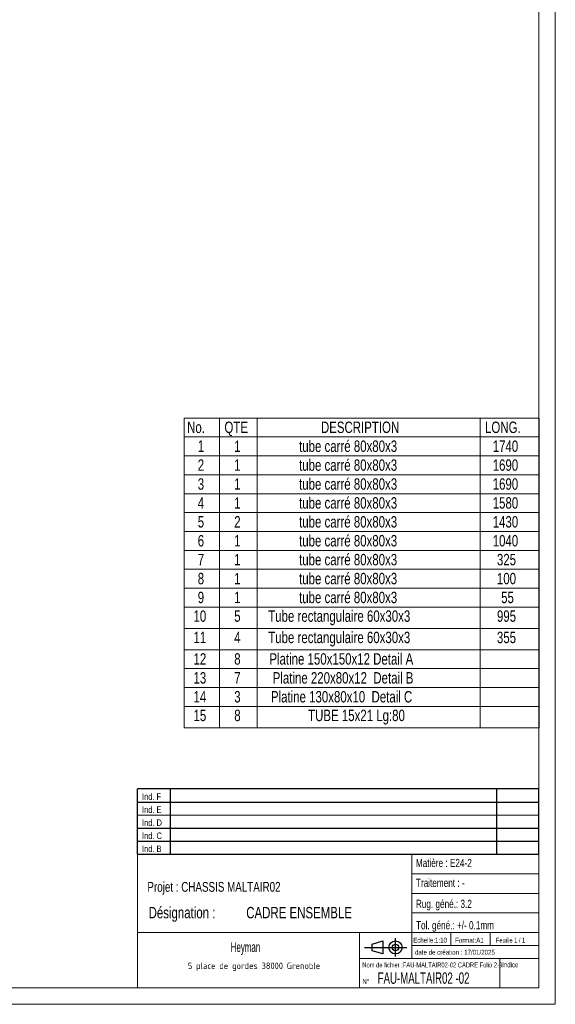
# Model space of a CAD drawing. Header units: millimetres. Extents: x 0 to 841, y 0 to 594.
# Tile 13 of 16: x 677 to 841, y 0 to 302. Entities that reach past the tile are written whole.
import ezdxf

# ---------------------------------------------------------------- set-up
doc = ezdxf.new("R2010")
doc.units = ezdxf.units.MM
doc.layers.add('NOTES', color=6, linetype='Continuous')
doc.styles.add('SLDTEXTSTYLE0', font='TXT', dxfattribs={"width": 0.75})
doc.styles.add('SLDTEXTSTYLE1', font='TXT', dxfattribs={"width": 0.632449})
doc.styles.add('SLDTEXTSTYLE2', font='TXT', dxfattribs={"width": 0.707278})
doc.styles.add('SLDTEXTSTYLE3', font='ISOCP3', dxfattribs={"width": 0.96})
doc.styles.add('SLDTEXTSTYLE4', font='TXT', dxfattribs={"width": 0.605})
doc.styles.add('SLDTEXTSTYLE5', font='TXT', dxfattribs={"width": 0.692308})

# ---------------------------------------------------------------- blocks, each defined once
blk = doc.blocks.new('TAB MODIFS')
for p, q in [((123, 20), (0, 20)), ((0, 0), (0, 20)), ((10, 20), (10, 0)), ((110, 20), (110, 0)), ((123, 0), (123, 20)), ((0, 16), (123, 16)), ((0, 8), (123, 8)), ((0, 4), (123, 4)), ((0, 0), (123, 0))]:
    blk.add_line(p, q)
at = {"color": 7, "linetype": 'Continuous', "lineweight": 18}
blk.add_line((0, 12), (123, 12), dxfattribs=at)
at = {"color": 7}
for tag in ['AUTOATTR0', 'AUTOATTR1', 'AUTOATTR2', 'AUTOATTR3', 'AUTOATTR4', 'AUTOATTR5', 'AUTOATTR6', 'AUTOATTR7', 'AUTOATTR8', 'AUTOATTR9']:
    blk.add_attdef(tag, (0, 0), '', height=1, dxfattribs=at)
at = {"layer": 'NOTES', "color": 211, "char_height": 2, "attachment_point": 1, "style": 'SLDTEXTSTYLE0'}
for s, insert in [('Ind. F', (1.36, 18.66)), ('Ind. E', (1.36, 14.66)), ('Ind. D', (1.36, 10.66)), ('Ind. C', (1.36, 6.66)), ('Ind. B', (1.36, 2.66))]:
    blk.add_mtext(s, dxfattribs=dict(at, insert=insert))
blk = doc.blocks.new('Bloc2')
for p, q in [((2.32, 3.8), (5.55, 4.8)), ((2.32, 1.8), (2.32, 3.8)), ((5.55, 4.8), (5.55, 0.8)), ((9.48, 0), (9.48, 5.6)), ((0, 2.8), (12.98, 2.8)), ((5.55, 0.8), (2.32, 1.8))]:
    blk.add_line(p, q)
for radius in [2, 1]:
    blk.add_circle((9.48, 2.8), radius)
blk = doc.blocks.new('SW_NOTE_1')
at = {"layer": 'NOTES', "color": 0, "char_height": 3.5, "attachment_point": 1, "style": 'SLDTEXTSTYLE0'}
for s, insert in [('Désignation :', (0, 4.51)), ('CADRE ENSEMBLE', (29.93, 4.51))]:
    blk.add_mtext(s, dxfattribs=dict(at, insert=insert))
blk = doc.blocks.new('SW_NOTE_2')
at = {"layer": 'NOTES', "color": 0, "insert": (20.84, 2.58), "char_height": 2, "attachment_point": 2, "style": 'SLDTEXTSTYLE3'}
blk.add_mtext('5 place de gordes 38000 Grenoble', dxfattribs=at)
blk = doc.blocks.new('SW_TABLEANNOTATION_0')
at = {"color": 0, "linetype": 'Continuous', "lineweight": 18}
for p, q in [((0, 0), (0, -94.9)), ((108.68, 0), (0, 0)), ((10.8, 0), (10.8, -5.79)), ((22.36, 0), (22.36, -5.79)), ((90.65, 0), (90.65, -5.79)), ((108.68, -94.9), (108.68, 0)), ((0, -5.79), (108.68, -5.79)), ((10.8, -5.79), (10.8, -94.9)), ((22.36, -5.79), (22.36, -94.9)), ((90.65, -5.79), (90.65, -94.9)), ((0, -11.59), (108.68, -11.59)), ((0, -17.38), (108.68, -17.38)), ((0, -23.18), (108.68, -23.18)), ((0, -28.97), (108.68, -28.97)), ((0, -34.76), (108.68, -34.76)), ((0, -40.56), (108.68, -40.56)), ((0, -46.35), (108.68, -46.35)), ((0, -52.14), (108.68, -52.14)), ((0, -57.94), (108.68, -57.94)), ((0, -64.46), (108.68, -64.46)), ((0, -70.99), (108.68, -70.99)), ((0, -76.78), (108.68, -76.78)), ((0, -82.58), (108.68, -82.58)), ((0, -88.37), (108.68, -88.37)), ((0, -94.9), (108.68, -94.9))]:
    blk.add_line(p, q, dxfattribs=at)
at = {"color": 0, "linetype": 'Continuous', "lineweight": 18, "char_height": 3.5, "attachment_point": 1, "style": 'SLDTEXTSTYLE0'}
for s, insert in [('No.', (0.85, -1.09)), ('QTE', (12.3, -1.09)), ('DESCRIPTION', (41.86, -1.09)), ('LONG.', (92.15, -1.09)), ('1', (4.11, -6.88)), ('1', (15.29, -6.88)), ('tube carré 80x80x3', (35.16, -6.88)), ('1740', (94.49, -6.88)), ('tube carré 80x80x3', (35.16, -12.67)), ('2', (4.11, -12.67)), ('1', (15.29, -12.67)), ('1690', (94.49, -12.67)), ('tube carré 80x80x3', (35.16, -18.47)), ('3', (4.11, -18.47)), ('1', (15.29, -18.47)), ('1690', (94.49, -18.47)), ('tube carré 80x80x3', (35.16, -24.26)), ('4', (4.11, -24.26)), ('1', (15.29, -24.26)), ('1580', (94.49, -24.26)), ('5', (4.11, -30.05)), ('2', (15.29, -30.05)), ('tube carré 80x80x3', (35.16, -30.05)), ('1430', (94.49, -30.05)), ('6', (4.11, -35.85)), ('1', (15.29, -35.85)), ('tube carré 80x80x3', (35.16, -35.85)), ('1040', (94.49, -35.85)), ('7', (4.11, -41.64)), ('1', (15.29, -41.64)), ('tube carré 80x80x3', (35.16, -41.64)), ('325', (95.79, -41.64)), ('8', (4.11, -47.44)), ('1', (15.29, -47.44)), ('tube carré 80x80x3', (35.16, -47.44)), ('100', (95.79, -47.44)), ('9', (4.11, -53.23)), ('1', (15.29, -53.23)), ('tube carré 80x80x3', (35.16, -53.23)), ('55', (97.08, -53.23)), ('10', (2.81, -58.95)), ('5', (15.29, -58.95)), ('Tube rectangulaire 60x30x3', (25.71, -58.95)), ('995', (95.79, -58.95)), ('11', (2.81, -65.48)), ('4', (15.29, -65.48)), ('Tube rectangulaire 60x30x3', (25.71, -65.48)), ('355', (95.79, -65.48)), ('12', (2.81, -72.07)), ('8', (15.29, -72.07)), ('Platine 150x150x12 Detail A', (26.05, -72.07)), ('13', (2.81, -77.87)), ('7', (15.29, -77.87)), ('Platine 220x80x12  Detail B', (27.08, -77.87)), ('14', (2.81, -83.66)), ('3', (15.29, -83.66)), ('Platine 130x80x10  Detail C', (26.53, -83.66)), ('15', (2.81, -89.38)), ('8', (15.29, -89.38)), ('TUBE 15x21 Lg:80', (37.93, -89.38))]:
    blk.add_mtext(s, dxfattribs=dict(at, insert=insert))

msp = doc.modelspace()

# ---------------------------------------------------------------- linework, layer by layer
at = {"lineweight": 18}
for p, q in [((841, 594), (841, 0)), ((836, 589), (836, 5)), ((713, 46), (713, 5)), ((836, 46), (713, 46)), ((797, 46), (797, 14)), ((836, 46), (836, 5)), ((797, 40), (836, 40)), ((797, 34), (836, 34)), ((797, 28), (836, 28)), ((713, 22), (836, 22)), ((781, 22), (781, 5)), ((809, 22), (809, 18)), ((821, 22), (821, 18)), ((797, 18), (836, 18)), ((781, 14), (836, 14)), ((824, 14), (824, 5)), ((836, 5), (5, 5)), ((713, 5), (836, 5)), ((841, 0), (0, 0))]:
    msp.add_line(p, q, dxfattribs=at)

# ---------------------------------------------------------------- block references
msp.add_blockref('SW_TABLEANNOTATION_0', (727.325, 179.656), dxfattribs=at)
for name, p in [('TAB MODIFS', (712.994, 45.99)), ('Bloc2', (782.56, 14.634))]:
    msp.add_blockref(name, p)
at = {"layer": 'NOTES'}
for name, p in [('SW_NOTE_1', (716.367, 25.335)), ('SW_NOTE_2', (727.838, 10.213))]:
    msp.add_blockref(name, p, dxfattribs=at)

# ---------------------------------------------------------------- texts
for s, insert, char_height, attachment_point, style in [('Matière : E24-2', (798.266, 44.555), 2.5, 1, 'SLDTEXTSTYLE0'), ('Projet : CHASSIS MALTAIR02', (716.015, 37.49), 3, 1, 'SLDTEXTSTYLE0'), ('Traitement : -', (798.298, 38.468), 2.5, 1, 'SLDTEXTSTYLE0'), ('Rug. géné.: 3.2', (798.285, 32.034), 2.5, 1, 'SLDTEXTSTYLE0'), ('Tol. géné.: +/- 0.1mm', (798.324, 25.499), 2.5, 1, 'SLDTEXTSTYLE0'), ('Heyman', (746.063, 19.027), 3, 2, 'SLDTEXTSTYLE4'), ('Echelle:1:10', (797.453, 20.405), 1.5, 1, 'SLDTEXTSTYLE0'), ('Format:A1', (810.289, 20.38), 1.5, 1, 'SLDTEXTSTYLE0'), ('Feuille 1 / 1', (822.806, 20.384), 1.5, 1, 'SLDTEXTSTYLE5'), ('date de création : 17/01/2025', (798.009, 16.695), 1.5, 1, 'SLDTEXTSTYLE0'), ('Nom de fichier :FAU-MALTAIR02-02 CADRE Folio 2-3', (781.852, 12.815), 1.5, 1, 'SLDTEXTSTYLE2'), ('Indice', (824.693, 12.86), 1.5, 1, 'SLDTEXTSTYLE0'), ('FAU-MALTAIR02 -02', (786.566, 9.788), 3.5, 1, 'SLDTEXTSTYLE1'), ('N°', (781.878, 7.765), 1.5, 1, 'SLDTEXTSTYLE0')]:
    msp.add_mtext(s, dxfattribs=dict(at, insert=insert, char_height=char_height, attachment_point=attachment_point, style=style))

doc.saveas('drawing.dxf')
